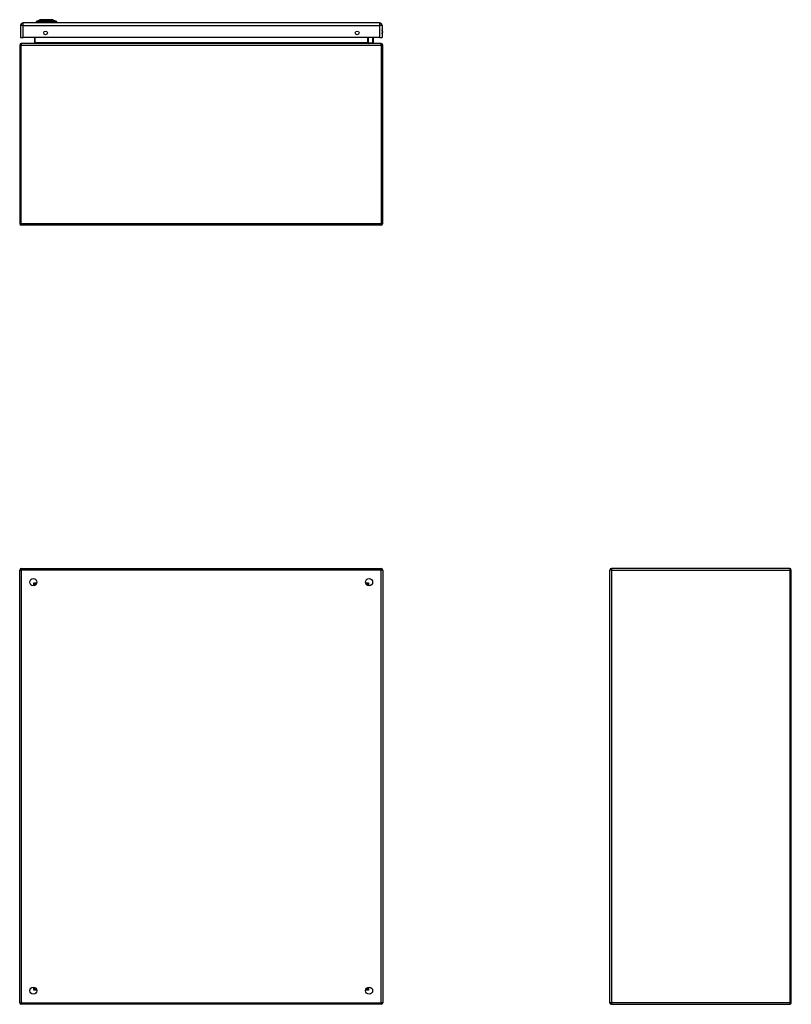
# Model space of a CAD drawing. Header units: inches. Extents: x 10 to 140, y 9 to 92.
# Tile 2 of 8: x 10 to 51, y 39 to 92. Entities that reach past the tile are written whole.
import ezdxf

# ---------------------------------------------------------------- set-up
doc = ezdxf.new("R2010")
doc.units = ezdxf.units.IN
doc.header["$LTSCALE"] = 8.944272
doc.header["$MEASUREMENT"] = 0
doc.layers.add('Visible Edges(ANSI)', color=7, linetype='Continuous', lineweight=25)
doc.layers.add('Visible Tangent Edges(ANSI)', color=7, linetype='Continuous', lineweight=25)

msp = doc.modelspace()

# ---------------------------------------------------------------- linework, layer by layer
at = {"layer": 'Visible Edges(ANSI)'}
for p, q in [((9.631, 91.578), (9.631, 90.944)), ((28.789, 91.719), (9.773, 91.719)), ((10.505, 91.734), (10.439, 91.734)), ((10.497, 91.819), (10.665, 91.884)), ((10.505, 91.734), (10.612, 91.734)), ((11.41, 91.734), (10.612, 91.734)), ((10.624, 91.731), (10.624, 91.719)), ((10.727, 91.889), (11.295, 91.889)), ((11.357, 91.884), (11.525, 91.819)), ((11.383, 91.719), (11.383, 91.731)), ((11.41, 91.734), (11.517, 91.734)), ((11.583, 91.734), (11.517, 91.734)), ((28.931, 91.578), (28.931, 90.944)), ((9.631, 90.944), (9.773, 90.944)), ((28.789, 90.944), (9.773, 90.944)), ((10.37, 90.944), (10.37, 90.65)), ((28.174, 90.65), (28.174, 90.944)), ((28.449, 90.944), (28.459, 90.889)), ((28.789, 90.944), (28.931, 90.944)), ((9.582, 90.538), (9.582, 81.012)), ((28.88, 90.62), (9.664, 90.62)), ((28.218, 90.655), (28.179, 90.693)), ((28.231, 90.649), (28.441, 90.649)), ((28.46, 90.885), (28.46, 90.668)), ((28.962, 81.012), (28.962, 90.538)), ((28.88, 80.93), (9.664, 80.93)), ((9.664, 62.599), (28.88, 62.599)), ((50.695, 62.599), (41.168, 62.599)), ((9.582, 39.425), (9.582, 62.517)), ((28.962, 62.517), (28.962, 39.425)), ((41.086, 39.425), (41.086, 62.517)), ((50.776, 39.425), (50.776, 62.517)), ((10.422, 61.729), (10.422, 61.72)), ((10.461, 61.759), (10.452, 61.759)), ((28.092, 61.759), (28.083, 61.759)), ((28.122, 61.729), (28.122, 61.72)), ((10.422, 40.222), (10.422, 40.213)), ((10.452, 40.183), (10.461, 40.183)), ((28.083, 40.183), (28.092, 40.183)), ((28.122, 40.222), (28.122, 40.213)), ((28.88, 39.344), (9.664, 39.344)), ((41.168, 39.344), (50.695, 39.344))]:
    msp.add_line(p, q, dxfattribs=at)
at = {"layer": 'Visible Edges(ANSI)', "flags": 128}
msp.add_lwpolyline([(11.355, 91.884), (11.355, 91.884), (11.353, 91.884), (11.351, 91.884), (11.348, 91.884), (11.345, 91.884), (11.34, 91.885), (11.335, 91.885), (11.329, 91.885), (11.322, 91.885), (11.314, 91.885), (11.306, 91.885), (11.297, 91.885), (11.287, 91.885), (11.277, 91.885), (11.266, 91.885), (11.254, 91.885), (11.242, 91.885), (11.229, 91.885), (11.216, 91.885), (11.202, 91.885), (11.188, 91.885), (11.173, 91.885), (11.158, 91.885), (11.143, 91.885), (11.127, 91.885), (11.111, 91.885), (11.094, 91.884), (11.078, 91.884), (11.061, 91.884), (11.045, 91.884), (11.028, 91.884), (11.011, 91.884), (10.994, 91.884), (10.977, 91.884), (10.96, 91.884), (10.944, 91.884), (10.927, 91.884), (10.911, 91.885), (10.895, 91.885), (10.879, 91.885), (10.863, 91.885), (10.848, 91.885), (10.834, 91.885), (10.819, 91.885), (10.805, 91.885), (10.792, 91.885), (10.779, 91.885), (10.767, 91.885), (10.756, 91.885), (10.745, 91.885), (10.734, 91.885), (10.725, 91.885), (10.716, 91.885), (10.707, 91.885), (10.7, 91.885), (10.693, 91.885), (10.687, 91.885), (10.682, 91.885), (10.677, 91.884), (10.673, 91.884), (10.671, 91.884), (10.668, 91.884), (10.667, 91.884), (10.667, 91.884)], dxfattribs=at)
at = {"layer": 'Visible Edges(ANSI)'}
for centre, radius in [((10.963, 91.186), 0.0983), ((27.599, 91.186), 0.0983), ((10.309, 61.872), 0.189), ((28.235, 61.872), 0.189), ((10.309, 40.07), 0.189), ((28.235, 40.07), 0.189)]:
    msp.add_circle(centre, radius, dxfattribs=at)
for centre, radius, start, end in [((9.773, 91.578), 0.141, 90, 180), ((10.552, 91.719), 0.114, 119.7291, 172.0587), ((10.5, 91.81), 0.00954, 111.2505, 119.7291), ((10.605, 91.731), 0.0191, 0, 11.537), ((10.667, 91.88), 0.00477, 90.2088, 111.2505), ((10.727, 91.878), 0.0114, 90, 143.3493), ((11.295, 91.878), 0.0114, 36.6507, 90), ((11.355, 91.88), 0.00477, 68.7495, 89.7912), ((11.402, 91.731), 0.0191, 168.463, 180), ((11.522, 91.81), 0.00954, 60.2709, 68.7495), ((11.47, 91.719), 0.114, 7.9413, 60.2709), ((28.789, 91.578), 0.141, 0, 90), ((28.783, 91.242), 0.182, 324.6864, 35.3136), ((9.664, 90.538), 0.0814, 90, 180), ((10.34, 90.65), 0.03, 270, 0), ((28.193, 90.706), 0.0191, 180, 225), ((28.204, 90.65), 0.03, 180, 270), ((28.231, 90.668), 0.0191, 225, 270), ((28.441, 90.668), 0.0191, 270, 0), ((28.441, 90.885), 0.0191, 0, 10.9409), ((28.88, 90.538), 0.0814, 0, 90), ((9.664, 81.012), 0.0814, 180, 270), ((28.88, 81.012), 0.0814, 270, 0), ((9.664, 62.517), 0.0814, 90, 180), ((28.88, 62.517), 0.0814, 0, 90), ((41.168, 62.517), 0.0814, 90, 180), ((50.695, 62.517), 0.0814, 0, 90), ((10.452, 61.729), 0.03, 90, 180), ((28.092, 61.729), 0.03, 0, 90), ((10.452, 40.213), 0.03, 180, 270), ((28.092, 40.213), 0.03, 270, 0), ((9.664, 39.425), 0.0814, 180, 270), ((28.88, 39.425), 0.0814, 270, 0), ((41.168, 39.425), 0.0814, 180, 270), ((50.695, 39.425), 0.0814, 270, 0)]:
    msp.add_arc(centre, radius, start, end, dxfattribs=at)
at = {"layer": 'Visible Tangent Edges(ANSI)'}
for p, q in [((9.773, 91.578), (9.631, 91.578)), ((9.773, 91.578), (9.773, 91.719)), ((9.773, 90.944), (9.773, 91.578)), ((9.773, 91.578), (28.789, 91.578)), ((10.497, 91.819), (10.665, 91.884)), ((10.56, 91.819), (10.56, 91.819)), ((11.382, 91.731), (10.624, 91.731)), ((10.631, 91.819), (10.631, 91.819)), ((11.383, 91.731), (11.382, 91.731)), ((11.382, 91.731), (11.382, 91.719)), ((11.391, 91.819), (11.391, 91.819)), ((11.462, 91.819), (11.462, 91.819)), ((28.789, 91.719), (28.789, 91.578)), ((28.789, 91.578), (28.789, 90.944)), ((28.931, 91.578), (28.789, 91.578)), ((10.4, 90.65), (10.4, 90.944)), ((28.144, 90.944), (28.144, 90.65)), ((28.193, 90.944), (28.193, 90.689)), ((28.441, 90.875), (28.428, 90.944)), ((9.582, 90.538), (9.664, 90.538)), ((9.664, 90.62), (9.664, 90.538)), ((9.664, 90.538), (28.88, 90.538)), ((9.664, 81.012), (9.664, 90.538)), ((10.4, 90.65), (10.37, 90.65)), ((28.144, 90.65), (10.4, 90.65)), ((28.144, 90.65), (28.174, 90.65)), ((28.193, 90.689), (28.231, 90.649)), ((28.441, 90.649), (28.441, 90.875)), ((28.88, 90.538), (28.88, 90.62)), ((28.88, 90.538), (28.962, 90.538)), ((28.88, 90.538), (28.88, 81.012)), ((9.582, 81.012), (9.664, 81.012)), ((9.664, 81.012), (9.664, 80.93)), ((9.664, 81.012), (28.88, 81.012)), ((28.88, 81.012), (28.88, 80.93)), ((28.88, 81.012), (28.962, 81.012)), ((9.664, 62.599), (9.664, 62.517)), ((28.88, 62.599), (28.88, 62.517)), ((41.168, 62.599), (41.168, 62.517)), ((50.695, 62.599), (50.695, 62.517)), ((9.582, 62.517), (9.664, 62.517)), ((28.88, 62.517), (9.664, 62.517)), ((9.664, 62.517), (9.664, 39.425)), ((28.962, 62.517), (28.88, 62.517)), ((28.88, 39.425), (28.88, 62.517)), ((41.168, 62.517), (41.086, 62.517)), ((41.168, 62.517), (50.695, 62.517)), ((41.168, 62.517), (41.168, 39.425)), ((50.695, 62.517), (50.695, 39.425)), ((50.776, 62.517), (50.695, 62.517)), ((10.34, 61.841), (10.452, 61.759)), ((10.422, 61.729), (10.34, 61.841)), ((10.34, 61.841), (10.495, 61.841)), ((10.34, 61.686), (10.34, 61.841)), ((28.048, 61.841), (28.204, 61.841)), ((28.092, 61.759), (28.204, 61.841)), ((28.204, 61.841), (28.122, 61.729)), ((28.204, 61.841), (28.204, 61.686)), ((10.34, 40.102), (10.34, 40.257)), ((10.34, 40.102), (10.422, 40.213)), ((10.452, 40.183), (10.34, 40.102)), ((10.495, 40.102), (10.34, 40.102)), ((28.204, 40.102), (28.048, 40.102)), ((28.204, 40.102), (28.092, 40.183)), ((28.122, 40.213), (28.204, 40.102)), ((28.204, 40.257), (28.204, 40.102)), ((9.582, 39.425), (9.664, 39.425)), ((9.664, 39.344), (9.664, 39.425)), ((9.664, 39.425), (28.88, 39.425)), ((28.962, 39.425), (28.88, 39.425)), ((28.88, 39.344), (28.88, 39.425)), ((41.168, 39.425), (41.086, 39.425)), ((50.695, 39.425), (41.168, 39.425)), ((41.168, 39.425), (41.168, 39.344)), ((50.695, 39.425), (50.695, 39.344)), ((50.695, 39.425), (50.776, 39.425))]:
    msp.add_line(p, q, dxfattribs=at)
at = {"layer": 'Visible Tangent Edges(ANSI)', "flags": 128}
for points in [[(10.495, 91.818), (10.495, 91.818), (10.496, 91.818), (10.496, 91.818), (10.497, 91.818), (10.498, 91.818), (10.499, 91.818), (10.501, 91.818), (10.502, 91.818), (10.504, 91.818), (10.506, 91.818), (10.509, 91.818), (10.511, 91.818), (10.514, 91.818), (10.517, 91.818), (10.52, 91.818), (10.523, 91.818), (10.527, 91.818), (10.531, 91.818), (10.535, 91.818), (10.539, 91.818), (10.543, 91.818), (10.548, 91.818), (10.553, 91.818), (10.558, 91.818)], [(10.56, 91.819), (10.555, 91.819), (10.55, 91.819), (10.545, 91.819), (10.541, 91.819), (10.536, 91.819), (10.532, 91.819), (10.528, 91.819), (10.525, 91.819), (10.521, 91.819), (10.518, 91.819), (10.515, 91.819), (10.513, 91.819), (10.51, 91.819), (10.508, 91.819), (10.506, 91.819), (10.504, 91.819), (10.502, 91.819), (10.501, 91.819), (10.499, 91.819), (10.498, 91.819), (10.498, 91.819), (10.497, 91.819), (10.497, 91.819), (10.497, 91.819)], [(10.558, 91.818), (10.559, 91.818), (10.561, 91.818), (10.563, 91.818), (10.565, 91.818), (10.567, 91.818), (10.569, 91.818), (10.571, 91.818), (10.574, 91.818), (10.577, 91.818), (10.579, 91.818), (10.582, 91.818), (10.585, 91.818), (10.589, 91.818), (10.592, 91.818), (10.595, 91.818), (10.599, 91.818), (10.602, 91.818), (10.606, 91.818), (10.61, 91.818), (10.614, 91.818), (10.618, 91.818), (10.622, 91.818), (10.626, 91.818), (10.63, 91.818)], [(10.631, 91.819), (10.627, 91.819), (10.623, 91.819), (10.619, 91.819), (10.615, 91.819), (10.611, 91.819), (10.607, 91.819), (10.604, 91.819), (10.6, 91.819), (10.597, 91.819), (10.593, 91.819), (10.59, 91.819), (10.587, 91.819), (10.584, 91.819), (10.581, 91.819), (10.579, 91.819), (10.576, 91.819), (10.573, 91.819), (10.571, 91.819), (10.569, 91.819), (10.567, 91.819), (10.565, 91.819), (10.563, 91.819), (10.561, 91.819), (10.56, 91.819)], [(10.63, 91.818), (10.661, 91.818), (10.692, 91.818), (10.723, 91.818), (10.755, 91.818), (10.786, 91.818), (10.818, 91.818), (10.85, 91.818), (10.883, 91.818), (10.915, 91.818), (10.947, 91.818), (10.979, 91.818), (11.012, 91.818), (11.044, 91.818), (11.076, 91.818), (11.108, 91.818), (11.14, 91.818), (11.172, 91.818), (11.204, 91.818), (11.236, 91.818), (11.268, 91.818), (11.299, 91.818), (11.33, 91.818), (11.361, 91.818), (11.392, 91.818)], [(11.391, 91.819), (11.36, 91.819), (11.329, 91.819), (11.298, 91.819), (11.267, 91.819), (11.236, 91.819), (11.204, 91.819), (11.172, 91.819), (11.14, 91.819), (11.108, 91.819), (11.076, 91.819), (11.044, 91.819), (11.012, 91.819), (10.979, 91.819), (10.947, 91.819), (10.915, 91.819), (10.883, 91.819), (10.851, 91.819), (10.819, 91.819), (10.787, 91.819), (10.755, 91.819), (10.724, 91.819), (10.693, 91.819), (10.662, 91.819), (10.631, 91.819)], [(10.665, 91.884), (10.665, 91.884), (10.666, 91.884), (10.666, 91.884), (10.667, 91.884), (10.669, 91.884), (10.67, 91.884), (10.672, 91.884), (10.674, 91.884), (10.677, 91.884), (10.679, 91.884), (10.682, 91.884), (10.686, 91.884), (10.689, 91.884), (10.693, 91.884), (10.697, 91.884), (10.701, 91.884), (10.706, 91.884), (10.711, 91.884), (10.716, 91.884), (10.721, 91.884), (10.727, 91.884), (10.733, 91.884), (10.739, 91.884), (10.745, 91.884)], [(10.745, 91.884), (10.747, 91.884), (10.748, 91.884), (10.75, 91.884), (10.752, 91.885), (10.754, 91.885), (10.755, 91.885), (10.757, 91.885), (10.759, 91.885), (10.761, 91.885), (10.763, 91.885), (10.765, 91.885), (10.767, 91.885), (10.769, 91.885), (10.77, 91.885), (10.772, 91.885), (10.774, 91.885), (10.776, 91.885), (10.778, 91.885), (10.78, 91.885), (10.782, 91.885), (10.784, 91.884), (10.786, 91.884), (10.788, 91.884), (10.79, 91.884)], [(10.79, 91.884), (10.806, 91.884), (10.822, 91.884), (10.839, 91.884), (10.857, 91.884), (10.875, 91.884), (10.894, 91.884), (10.913, 91.884), (10.932, 91.884), (10.951, 91.884), (10.971, 91.884), (10.991, 91.884), (11.011, 91.884), (11.031, 91.884), (11.051, 91.884), (11.071, 91.884), (11.09, 91.884), (11.109, 91.884), (11.128, 91.884), (11.147, 91.884), (11.165, 91.884), (11.183, 91.884), (11.2, 91.884), (11.216, 91.884), (11.231, 91.884)], [(11.231, 91.884), (11.233, 91.884), (11.236, 91.884), (11.238, 91.884), (11.24, 91.885), (11.242, 91.885), (11.244, 91.885), (11.246, 91.885), (11.248, 91.885), (11.249, 91.885), (11.251, 91.885), (11.253, 91.885), (11.255, 91.885), (11.257, 91.885), (11.259, 91.885), (11.261, 91.885), (11.263, 91.885), (11.265, 91.885), (11.266, 91.885), (11.268, 91.885), (11.27, 91.885), (11.272, 91.884), (11.274, 91.884), (11.275, 91.884), (11.277, 91.884)], [(11.277, 91.884), (11.283, 91.884), (11.289, 91.884), (11.295, 91.884), (11.301, 91.884), (11.306, 91.884), (11.311, 91.884), (11.316, 91.884), (11.32, 91.884), (11.325, 91.884), (11.329, 91.884), (11.333, 91.884), (11.336, 91.884), (11.339, 91.884), (11.342, 91.884), (11.345, 91.884), (11.348, 91.884), (11.35, 91.884), (11.352, 91.884), (11.353, 91.884), (11.354, 91.884), (11.355, 91.884), (11.356, 91.884), (11.357, 91.884), (11.357, 91.884)], [(11.462, 91.819), (11.46, 91.819), (11.459, 91.819), (11.457, 91.819), (11.455, 91.819), (11.453, 91.819), (11.451, 91.819), (11.448, 91.819), (11.446, 91.819), (11.443, 91.819), (11.441, 91.819), (11.438, 91.819), (11.435, 91.819), (11.432, 91.819), (11.428, 91.819), (11.425, 91.819), (11.422, 91.819), (11.418, 91.819), (11.414, 91.819), (11.411, 91.819), (11.407, 91.819), (11.403, 91.819), (11.399, 91.819), (11.395, 91.819), (11.391, 91.819)], [(11.392, 91.818), (11.396, 91.818), (11.4, 91.818), (11.404, 91.818), (11.408, 91.818), (11.412, 91.818), (11.416, 91.818), (11.419, 91.818), (11.423, 91.818), (11.427, 91.818), (11.43, 91.818), (11.433, 91.818), (11.436, 91.818), (11.439, 91.818), (11.442, 91.818), (11.445, 91.818), (11.448, 91.818), (11.45, 91.818), (11.453, 91.818), (11.455, 91.818), (11.457, 91.818), (11.459, 91.818), (11.461, 91.818), (11.463, 91.818), (11.464, 91.818)], [(11.525, 91.819), (11.525, 91.819), (11.525, 91.819), (11.524, 91.819), (11.524, 91.819), (11.523, 91.819), (11.521, 91.819), (11.52, 91.819), (11.518, 91.819), (11.516, 91.819), (11.514, 91.819), (11.512, 91.819), (11.509, 91.819), (11.507, 91.819), (11.504, 91.819), (11.5, 91.819), (11.497, 91.819), (11.493, 91.819), (11.49, 91.819), (11.485, 91.819), (11.481, 91.819), (11.477, 91.819), (11.472, 91.819), (11.467, 91.819), (11.462, 91.819)], [(11.464, 91.818), (11.469, 91.818), (11.474, 91.818), (11.479, 91.818), (11.483, 91.818), (11.487, 91.818), (11.491, 91.818), (11.495, 91.818), (11.499, 91.818), (11.502, 91.818), (11.505, 91.818), (11.508, 91.818), (11.511, 91.818), (11.513, 91.818), (11.516, 91.818), (11.518, 91.818), (11.52, 91.818), (11.521, 91.818), (11.523, 91.818), (11.524, 91.818), (11.525, 91.818), (11.526, 91.818), (11.526, 91.818), (11.526, 91.818), (11.527, 91.818)]]:
    msp.add_lwpolyline(points, dxfattribs=at)
at = {"layer": 'Visible Tangent Edges(ANSI)'}
for centre, radius, start, end in [((10.667, 91.88), 0.00477, 90.2088, 111.2505), ((28.783, 91.242), 0.163, 335.7439, 24.2561)]:
    msp.add_arc(centre, radius, start, end, dxfattribs=at)
for centre, major_axis, ratio, start_param, end_param in [((10.612, 91.719), (0, 0.114), 0.946806, 0.522838, 1.432195), ((10.562, 91.809), (0.00009, 0.00954), 0.948405, 0.290838, 0.531485), ((10.648, 91.719), (0, 0.114), 0.321806, 0.522838, 1.432195), ((10.632, 91.809), (-0.00003, 0.00954), 0.317047, 0.281217, 0.521863), ((10.727, 91.878), (0, 0.0114), 0.97182, 0, 0.931061), ((11.295, 91.878), (0, 0.0114), 0.97182, 5.352125, 6.283185), ((11.401, 91.731), (0, 0.0191), 0.959551, 1.369438, 1.570796), ((11.39, 91.809), (0.00003, 0.00954), 0.317047, 5.761322, 6.001968), ((11.373, 91.719), (0, 0.114), 0.321806, 4.850991, 5.760348), ((11.459, 91.809), (-0.00009, 0.00954), 0.948405, 5.751701, 5.992347), ((11.41, 91.719), (0, -0.114), 0.946806, 1.709398, 2.618755), ((10.34, 90.65), (0.0601, 0), 0.5, 4.712389, 6.283185), ((28.204, 90.65), (-0.0601, 0), 0.5, 0, 1.570796), ((28.193, 90.706), (-0.0191, 0), 0.91745, 0, 1.570796), ((28.193, 90.706), (-0.0135, -0.0135), 0.852462, 0, 0.864875), ((28.441, 90.885), (0.0187, 0.0036), 0.526442, 4.610972, 6.283185), ((28.441, 90.885), (0.0191, 0), 0.533433, 4.712389, 6.283185)]:
    msp.add_ellipse(centre, major_axis=major_axis, ratio=ratio, start_param=start_param, end_param=end_param, dxfattribs=at)

doc.saveas('drawing.dxf')
